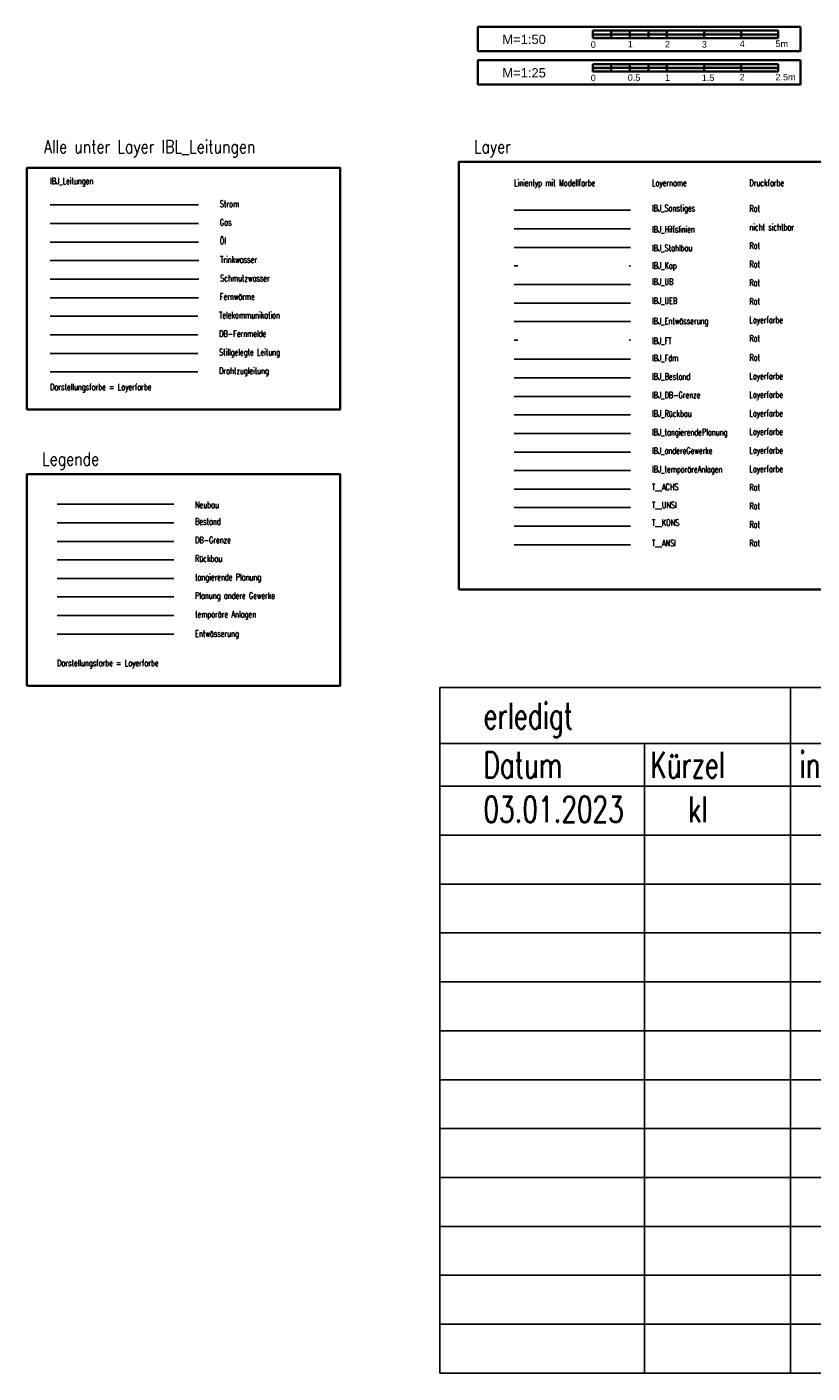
# Model space of a CAD drawing. Header units: metres. Extents: x -11 to 3521716, y 0 to 5943484.
# Tile 1 of 27: x -11 to 10, y 0 to 36. Entities that reach past the tile are written whole.
import ezdxf
from ezdxf.enums import TextEntityAlignment as Align

# ---------------------------------------------------------------- set-up
doc = ezdxf.new("R2010")
doc.units = ezdxf.units.M
for name, pattern in [('ACAD_ISO07W100', [3, 0, -3]), ('STRICHLINIE', [19.05, 12.7, -6.35]), ('Strichpunkt', [25.4, 12.7, -6.35, 0, -6.35])]:
    doc.linetypes.add(name, pattern=pattern)
for name, color, linetype, lineweight in [('0_Li_We_035', 7, 'Continuous', 35), ('0_Text35', 7, 'Continuous', 35), ('0_Text50', 7, 'Continuous', 50), ('T__ACHS', 10, 'Strichpunkt', 25), ('T__KONS', 90, 'Continuous', 35), ('T__UNSI', 10, 'STRICHLINIE', 18)]:
    doc.layers.add(name, color=color, linetype=linetype, lineweight=lineweight)
for name, color, linetype, true_color in [('IBJ_andereGewerke', 7, 'Continuous', 0xff7fdf), ('IBJ_Bestand', 7, 'Continuous', 0x898989), ('IBJ_DB-Grenze', 3, 'Continuous', 0x00ff00), ('IBJ_Rückbau', 40, 'Continuous', 0xffbf00), ('IBJ_tangierendePlanung', 7, 'Continuous', 0xa55200)]:
    doc.layers.add(name, color=color, linetype=linetype, true_color=true_color)
for name, color, linetype in [('IBJ_Entwässerung', 170, 'Continuous'), ('IBJ_Fdm', 10, 'Continuous'), ('IBJ_FT', 10, 'ACAD_ISO07W100'), ('IBJ_Kap', 90, 'ACAD_ISO07W100'), ('IBJ_Leitungen', 251, 'Continuous'), ('IBJ_Sonstiges', 10, 'Continuous'), ('IBJ_Stahlbau', 10, 'Continuous'), ('IBJ_temporäreAnlagen', 140, 'Continuous'), ('IBJ_UB', 90, 'Continuous'), ('IBJ_UEB', 10, 'Continuous'), ('T__ANSI', 50, 'Continuous'), ('T__TEXT', 2, 'Continuous')]:
    doc.layers.add(name, color=color, linetype=linetype)
doc.layers.add('IBJ_Hilfslinien', color=210, linetype='Continuous', plot=False)
doc.styles.add('0_Übers 35', font='sanss___.ttf', dxfattribs={"height": 0.35})
doc.styles.add('0_Übers 50', font='sanss___.ttf', dxfattribs={"height": 0.5})
doc.styles.add('isocplin', font='isocp.shx')
doc.styles.add('K_Isocp', font='k_isocp.SHX')
doc.styles.add('SIMPLEX7', font='simplexd.shx', dxfattribs={"width": 0.7})
doc.styles.add('SIMPLEX8', font='simplexd.shx', dxfattribs={"width": 0.8})
doc.linetypes.add('xLTG_DBFM', pattern='A,3.5,-0.75,0,-0.75,3.5,-0.75,0,-0.75,3.5,-1,["DB-FM",K_Isocp,S=1.25,R=0,X=0,Y=-0.5],-5.5', length=20)
doc.linetypes.add('xLTG_DZL', pattern='A,3.5,-0.75,0,-0.75,3.5,-0.75,0,-0.75,3.5,-1,["DZL",isocplin,S=1.25,R=0,X=0,Y=-0.5],-3.75', length=18.25)
doc.linetypes.add('xLTG_Fernw', pattern='A,3.5,-0.75,0,-0.75,3.5,-0.75,0,-0.75,3.5,-1,["Fernw",K_Isocp,S=1.25,R=0,X=0,Y=-0.5],-5.5', length=20)
doc.linetypes.add('xLTG_Gas', pattern='A,3.5,-0.75,0,-0.75,3.5,-0.75,0,-0.75,3.5,-1,["Gas",K_Isocp,S=1.25,R=0,X=0,Y=-0.5],-3.75', length=18.25)
doc.linetypes.add('xLTG_Oel', pattern='A,3.5,-0.75,0,-0.75,3.5,-0.75,0,-0.75,3.5,-1,["Oel",K_Isocp,S=1.25,R=0,X=0,Y=-0.5],-3.75', length=18.25)
doc.linetypes.add('xLTG_still', pattern='A,3.5,-0.75,0,-0.75,3.5,-0.75,0,-0.75,3.5,-1,["\\\\",K_Isocp,S=2.5,R=0,X=0,Y=-1.25],-4.5', length=19)
doc.linetypes.add('xLTG_Strom', pattern='A,3.5,-0.75,0,-0.75,3.5,-0.75,0,-0.75,3.5,-1,["Strom",K_Isocp,S=1.25,R=0,X=0,Y=-0.5],-5.5', length=20)
doc.linetypes.add('xLTG_SW', pattern='A,3.5,-0.75,0,-0.75,3.5,-0.75,0,-0.75,3.5,-1,["SW",K_Isocp,S=1.25,R=0,X=0,Y=-0.5],-3.5', length=18)
doc.linetypes.add('xLTG_TK', pattern='A,3.5,-0.75,0,-0.75,3.5,-0.75,0,-0.75,3.5,-1,["TK",K_Isocp,S=1.25,R=0,X=0,Y=-0.5],-3', length=17.5)
doc.linetypes.add('xLTG_TW', pattern='A,3.5,-0.75,0,-0.75,3.5,-0.75,0,-0.75,3.5,-1,["TW",K_Isocp,S=1.25,R=0,X=0,Y=-0.5],-3.5', length=18)

msp = doc.modelspace()

# ---------------------------------------------------------------- hatches: boundary and pattern name
at = {"layer": '0_Li_We_035', "linetype": 'Continuous'}
h = msp.add_hatch(color=256, dxfattribs=at)
h.paths.add_polyline_path([(4.6193, 36.085), (4.1193, 36.085), (4.1193, 35.985), (4.6193, 35.985)])
h.paths.add_polyline_path([(5.1193, 36.185), (4.6193, 36.185), (4.6193, 36.085), (5.1193, 36.085)])
h.paths.add_polyline_path([(5.6193, 36.085), (5.1193, 36.085), (5.1193, 36.085), (5.1193, 35.985), (5.1193, 35.985), (5.6193, 35.985)])
h.paths.add_polyline_path([(6.1193, 36.185), (5.6193, 36.185), (5.6193, 36.085), (6.1193, 36.085)])
h.paths.add_polyline_path([(7.1193, 36.085), (6.1193, 36.085), (6.1193, 36.085), (6.1193, 35.985), (6.1193, 35.985), (7.1193, 35.985)])
h.paths.add_polyline_path([(8.1193, 36.185), (7.1193, 36.185), (7.1193, 36.085), (7.1193, 36.085), (8.1193, 36.085)])
h.paths.add_polyline_path([(9.1193, 36.085), (8.1193, 36.085), (8.1193, 36.085), (8.1193, 35.985), (8.1193, 35.985), (9.1193, 35.985)])
h = msp.add_hatch(color=256, dxfattribs=at)
h.paths.add_polyline_path([(4.6193, 35.185), (4.1193, 35.185), (4.1193, 35.085), (4.6193, 35.085)])
h.paths.add_polyline_path([(5.1193, 35.285), (4.6193, 35.285), (4.6193, 35.185), (5.1193, 35.185)])
h.paths.add_polyline_path([(5.6193, 35.185), (5.1193, 35.185), (5.1193, 35.185), (5.1193, 35.085), (5.1193, 35.085), (5.6193, 35.085)])
h.paths.add_polyline_path([(6.1193, 35.285), (5.6193, 35.285), (5.6193, 35.185), (6.1193, 35.185)])
h.paths.add_polyline_path([(7.1193, 35.185), (6.1193, 35.185), (6.1193, 35.185), (6.1193, 35.085), (6.1193, 35.085), (7.1193, 35.085)])
h.paths.add_polyline_path([(8.1193, 35.285), (7.1193, 35.285), (7.1193, 35.185), (7.1193, 35.185), (8.1193, 35.185)])
h.paths.add_polyline_path([(9.1193, 35.185), (8.1193, 35.185), (8.1193, 35.185), (8.1193, 35.085), (8.1193, 35.085), (9.1193, 35.085)])

# ---------------------------------------------------------------- linework, layer by layer
for p, q in [((4.1193, 36.185), (4.6193, 36.185)), ((4.1193, 36.085), (4.1193, 36.185)), ((4.1193, 35.985), (4.1193, 36.085)), ((4.1193, 36.085), (4.6193, 36.085)), ((4.6193, 35.985), (4.1193, 35.985)), ((4.6193, 36.085), (4.6193, 36.185)), ((4.6193, 36.185), (5.1193, 36.185)), ((5.1193, 36.085), (4.6193, 36.085)), ((4.6193, 36.085), (4.6193, 35.985)), ((4.6193, 35.985), (5.1193, 35.985)), ((5.1193, 36.185), (5.1193, 35.985)), ((5.1193, 36.185), (6.1193, 36.185)), ((5.1193, 36.085), (5.6193, 36.085)), ((5.6193, 35.985), (5.1193, 35.985)), ((5.6193, 36.185), (5.6193, 35.985)), ((6.1193, 36.085), (5.6193, 36.085)), ((5.6193, 35.985), (6.1193, 35.985)), ((6.1193, 36.185), (7.1193, 36.185)), ((6.1193, 36.085), (6.1193, 36.185)), ((6.1193, 36.085), (7.1193, 36.085)), ((6.1193, 36.085), (6.1193, 35.985)), ((7.1193, 35.985), (6.1193, 35.985)), ((7.1193, 36.085), (7.1193, 36.185)), ((7.1193, 36.185), (8.1193, 36.185)), ((8.1193, 36.085), (7.1193, 36.085)), ((7.1193, 36.085), (7.1193, 35.985)), ((7.1193, 35.985), (9.1193, 35.985)), ((8.1193, 36.185), (9.1193, 36.185)), ((8.1193, 36.085), (8.1193, 36.185)), ((8.1193, 36.085), (9.1193, 36.085)), ((8.1193, 36.085), (8.1193, 35.985)), ((9.1193, 36.185), (9.1193, 36.085)), ((9.1193, 36.085), (9.1193, 35.985)), ((4.1193, 35.285), (4.6193, 35.285)), ((4.1193, 35.185), (4.1193, 35.285)), ((4.6193, 35.285), (5.1193, 35.285)), ((4.6193, 35.185), (4.6193, 35.285)), ((5.1193, 35.285), (5.1193, 35.085)), ((5.1193, 35.285), (6.1193, 35.285)), ((5.6193, 35.285), (5.6193, 35.085)), ((6.1193, 35.285), (7.1193, 35.285)), ((6.1193, 35.185), (6.1193, 35.285)), ((7.1193, 35.285), (8.1193, 35.285)), ((7.1193, 35.185), (7.1193, 35.285)), ((8.1193, 35.285), (9.1193, 35.285)), ((8.1193, 35.185), (8.1193, 35.285)), ((9.1193, 35.285), (9.1193, 35.185)), ((4.1193, 35.085), (4.1193, 35.185)), ((4.1193, 35.185), (4.6193, 35.185)), ((4.6193, 35.085), (4.1193, 35.085)), ((5.1193, 35.185), (4.6193, 35.185)), ((4.6193, 35.185), (4.6193, 35.085)), ((4.6193, 35.085), (5.1193, 35.085)), ((5.1193, 35.185), (5.6193, 35.185)), ((5.6193, 35.085), (5.1193, 35.085)), ((6.1193, 35.185), (5.6193, 35.185)), ((5.6193, 35.085), (6.1193, 35.085)), ((6.1193, 35.185), (7.1193, 35.185)), ((6.1193, 35.185), (6.1193, 35.085)), ((7.1193, 35.085), (6.1193, 35.085)), ((7.1193, 35.185), (7.1193, 35.085)), ((8.1193, 35.185), (7.1193, 35.185)), ((7.1193, 35.085), (9.1193, 35.085)), ((8.1193, 35.185), (8.1193, 35.085)), ((8.1193, 35.185), (9.1193, 35.185)), ((9.1193, 35.185), (9.1193, 35.085))]:
    msp.add_line(p, q, dxfattribs=at)
for points in [[(9.723, 36.285), (1.023, 36.285), (1.023, 35.635), (9.723, 35.635)], [(9.723, 35.385), (1.023, 35.385), (1.023, 34.735), (9.723, 34.735)]]:
    msp.add_lwpolyline(points, close=True, dxfattribs=at)
at = {"layer": 'IBJ_andereGewerke', "linetype": 'Continuous', "lineweight": -3}
for p, q in [((1.9987, 24.8268), (5.1414, 24.8268)), ((-10.3171, 20.9191), (-7.1744, 20.9191))]:
    msp.add_line(p, q, dxfattribs=at)
at = {"layer": 'IBJ_Bestand', "linetype": 'Continuous', "lineweight": -3}
for p, q in [((1.9987, 26.8268), (5.1414, 26.8268)), ((-10.3171, 22.9191), (-7.1744, 22.9191))]:
    msp.add_line(p, q, dxfattribs=at)
at = {"layer": 'IBJ_DB-Grenze', "linetype": 'Continuous', "lineweight": -3}
for p, q in [((1.9987, 26.3268), (5.1414, 26.3268)), ((-10.3171, 22.4191), (-7.1744, 22.4191))]:
    msp.add_line(p, q, dxfattribs=at)
at = {"layer": 'IBJ_Entwässerung', "lineweight": -3}
for p, q in [((1.9987, 28.3429), (5.1414, 28.3429)), ((-10.3171, 19.9191), (-7.1744, 19.9191))]:
    msp.add_line(p, q, dxfattribs=at)
at = {"layer": 'IBJ_Fdm', "lineweight": -3}
msp.add_line((1.9987, 27.3268), (5.1414, 27.3268), dxfattribs=at)
at = {"layer": 'IBJ_FT', "lineweight": -3}
msp.add_line((1.9987, 27.8429), (5.1414, 27.8429), dxfattribs=at)
at = {"layer": 'IBJ_Hilfslinien', "lineweight": -3, "ltscale": 0.7}
msp.add_line((1.9987, 30.8429), (5.1414, 30.8429), dxfattribs=at)
at = {"layer": 'IBJ_Kap', "lineweight": -3}
msp.add_line((1.9987, 29.8429), (5.1414, 29.8429), dxfattribs=at)
at = {"layer": 'IBJ_Leitungen', "color": 242, "linetype": 'xLTG_Strom', "lineweight": -3}
msp.add_lwpolyline([(-10.5065, 31.4858), (-6.5065, 31.4858)], dxfattribs=at)
at = {"layer": 'IBJ_Leitungen', "color": 125, "linetype": 'xLTG_Gas', "lineweight": -3}
msp.add_lwpolyline([(-10.5065, 30.9858), (-6.5065, 30.9858)], dxfattribs=at)
at = {"layer": 'IBJ_Leitungen', "color": 201, "linetype": 'xLTG_Oel', "lineweight": -3}
msp.add_lwpolyline([(-10.5065, 30.4858), (-6.5065, 30.4858)], dxfattribs=at)
at = {"layer": 'IBJ_Leitungen', "color": 130, "linetype": 'xLTG_TW', "lineweight": -3}
msp.add_lwpolyline([(-10.5065, 29.9858), (-6.4987, 29.9858)], dxfattribs=at)
at = {"layer": 'IBJ_Leitungen', "color": 163, "linetype": 'xLTG_SW', "lineweight": -3}
msp.add_lwpolyline([(-10.5065, 29.4858), (-6.497, 29.4818)], dxfattribs=at)
at = {"layer": 'IBJ_Leitungen', "color": 31, "linetype": 'xLTG_Fernw', "lineweight": -3}
msp.add_lwpolyline([(-10.5065, 28.9858), (-6.5062, 28.9858)], dxfattribs=at)
at = {"layer": 'IBJ_Leitungen', "color": 222, "linetype": 'xLTG_TK', "lineweight": -3}
msp.add_lwpolyline([(-10.5065, 28.4858), (-6.5247, 28.4858)], dxfattribs=at)
at = {"layer": 'IBJ_Leitungen', "color": 222, "linetype": 'xLTG_DBFM', "lineweight": -3}
msp.add_lwpolyline([(-10.5065, 27.9858), (-6.5247, 27.9858)], dxfattribs=at)
at = {"layer": 'IBJ_Leitungen', "color": 7, "linetype": 'xLTG_still', "lineweight": -3}
msp.add_lwpolyline([(-10.5065, 27.4858), (-6.5247, 27.4858)], dxfattribs=at)
at = {"layer": 'IBJ_Leitungen', "color": 253, "linetype": 'xLTG_DZL', "lineweight": -3}
msp.add_lwpolyline([(-10.5065, 26.9858), (-6.5247, 26.9858)], dxfattribs=at)
at = {"layer": 'IBJ_Rückbau', "linetype": 'Continuous', "lineweight": -3}
for p, q in [((1.9987, 25.8268), (5.1414, 25.8268)), ((-10.3171, 21.9191), (-7.1744, 21.9191))]:
    msp.add_line(p, q, dxfattribs=at)
at = {"layer": 'IBJ_Sonstiges', "lineweight": -3, "ltscale": 0.7}
msp.add_line((1.9987, 31.3429), (5.1414, 31.3429), dxfattribs=at)
at = {"layer": 'IBJ_Sonstiges'}
for p, q in [((0, 18.4781), (58.8885, 18.4781)), ((0, 18.4781), (0, 0)), ((9.4472, 18.4781), (9.4472, 0)), ((0, 16.9697), (58.8885, 16.9697)), ((5.5158, 16.9697), (5.5158, 0)), ((0, 15.8164), (58.8885, 15.8164)), ((0, 14.4984), (58.8885, 14.4984)), ((0, 13.1804), (58.8885, 13.1804)), ((0, 11.8623), (58.8885, 11.8623)), ((0, 10.5443), (58.8885, 10.5443)), ((0, 9.2262), (58.8885, 9.2262)), ((0, 7.9082), (58.8885, 7.9082)), ((0, 6.5902), (58.8885, 6.5902)), ((0, 5.2721), (58.8885, 5.2721)), ((0, 3.9541), (58.8885, 3.9541)), ((0, 2.6361), (58.8885, 2.6361)), ((0, 1.318), (58.8885, 1.318)), ((0, 0), (58.8885, 0))]:
    msp.add_line(p, q, dxfattribs=at)
at = {"layer": 'IBJ_Stahlbau', "lineweight": -3}
for p, q in [((1.9987, 30.3429), (5.1414, 30.3429)), ((-10.3171, 23.4191), (-7.1744, 23.4191))]:
    msp.add_line(p, q, dxfattribs=at)
at = {"layer": 'IBJ_tangierendePlanung', "linetype": 'Continuous', "lineweight": -3}
for p, q in [((1.9987, 25.3268), (5.1414, 25.3268)), ((-10.3171, 21.4191), (-7.1744, 21.4191))]:
    msp.add_line(p, q, dxfattribs=at)
at = {"layer": 'IBJ_temporäreAnlagen', "linetype": 'Continuous', "lineweight": -3}
for p, q in [((1.9987, 24.3268), (5.1414, 24.3268)), ((-10.3171, 20.4191), (-7.1744, 20.4191))]:
    msp.add_line(p, q, dxfattribs=at)
at = {"layer": 'IBJ_UB', "lineweight": -3}
msp.add_line((1.9987, 29.3429), (5.1414, 29.3429), dxfattribs=at)
at = {"layer": 'IBJ_UEB', "lineweight": -3}
msp.add_line((1.9987, 28.8429), (5.1414, 28.8429), dxfattribs=at)
at = {"layer": 'T__ACHS', "lineweight": -3}
msp.add_line((1.9987, 23.8268), (5.1414, 23.8268), dxfattribs=at)
at = {"layer": 'T__ANSI', "lineweight": -3}
msp.add_line((1.9987, 22.3268), (5.1414, 22.3268), dxfattribs=at)
at = {"layer": 'T__ANSI', "color": 2, "lineweight": 35}
for points in [[(-11.1307, 25.9734), (-2.6871, 25.9734), (-2.6871, 32.484), (-11.1307, 32.484)], [(0.5083, 21.1178), (14.1653, 21.1178), (14.1653, 32.6465), (0.5083, 32.6465)], [(-11.1307, 18.5284), (-2.6871, 18.5284), (-2.6871, 24.2296), (-11.1307, 24.2296)]]:
    msp.add_lwpolyline(points, close=True, dxfattribs=at)
at = {"layer": 'T__KONS', "lineweight": -3}
msp.add_line((1.9987, 22.8268), (5.1414, 22.8268), dxfattribs=at)
at = {"layer": 'T__UNSI', "lineweight": -3}
msp.add_line((1.9987, 23.3268), (5.1414, 23.3268), dxfattribs=at)

# ---------------------------------------------------------------- texts
at = {"layer": '0_Text35', "style": '0_Übers 35'}
for s, p in [('0', (4.0653, 35.7232)), ('1', (5.0633, 35.7318)), ('2', (6.0671, 35.7309)), ('3', (7.0584, 35.7273)), ('4', (8.0799, 35.7422)), ('5m', (9.0431, 35.7449)), ('0', (4.0653, 34.8232)), ('0.5', (5.0633, 34.8318)), ('1', (6.0671, 34.8309)), ('1.5', (7.0584, 34.8273)), ('2', (8.0799, 34.8422)), ('2.5m', (9.0431, 34.8449))]:
    msp.add_text(s, height=0.175, rotation=360, dxfattribs=at).set_placement(p)
at = {"layer": '0_Text50', "style": '0_Übers 50'}
for s, p in [('M=1:50', (1.6817, 35.9483)), ('M=1:25', (1.6817, 35.0483))]:
    msp.add_text(s, height=0.25, rotation=360, dxfattribs=at).set_placement(p, align=Align.MIDDLE_LEFT)
at = {"layer": 'IBJ_Hilfslinien', "color": 2, "lineweight": 25, "ltscale": 0.1, "char_height": 0.25, "attachment_point": 1, "style": 'SIMPLEX8'}
for insert in [(-10.5065, 26.6672), (-10.3171, 19.2277)]:
    msp.add_mtext_dynamic_manual_height_columns('{\\Fromans|c0;\\H0.70001x;\\W0.7;\\C256;Darstellungsfarbe = Layerfarbe}', width=4.705352, gutter_width=0.875, heights=[0], dxfattribs=dict(at, insert=insert))
at = {"layer": 'T__TEXT', "color": 6, "lineweight": 140, "style": 'SIMPLEX7', "width": 0.7}
for s, p in [('erledigt', (1.1736, 17.3642)), ('Datum      Kürzel     interner Index  externer Index  Änderungsgrund', (1.1736, 16.0452)), ('kl', (6.6894, 14.8452)), ('03.01.2023', (1.1736, 14.8452))]:
    msp.add_text(s, height=0.7, dxfattribs=at).set_placement(p)
at = {"layer": 'T__TEXT', "char_height": 0.35, "attachment_point": 1, "style": 'SIMPLEX8'}
for s, insert in [('{\\C4;Alle unter Layer IBL_Leitungen}', (-10.6719, 33.2323)), ('{\\C4;Layer}', (0.9171, 33.2323)), ('{\\C4;Legende}', (-10.7219, 24.8154))]:
    msp.add_mtext_dynamic_manual_height_columns(s, width=7.129603, gutter_width=0.875, heights=[0], dxfattribs=dict(at, insert=insert))
at = {"layer": 'T__TEXT', "color": 2, "lineweight": 25, "ltscale": 0.1, "char_height": 0.25, "attachment_point": 1, "style": 'SIMPLEX8'}
for s, heights, insert in [('{\\Fromans|c0;\\H0.70001x;\\W0.7;\\C256;IBJ_Leitungen}', [0], (-10.5065, 32.2191)), ('{\\Fromans|c0;\\H0.70001x;\\W0.7;\\C256;Strom}', [0], (-5.9323, 31.6047)), ('{\\Fromans|c0;\\H0.70001x;\\W0.7;\\C256;IBJ_Sonstiges}', [0], (5.7156, 31.4889)), ('{\\Fromans|c0;\\H0.70001x;\\W0.7;\\C256;Gas}', [0], (-5.9323, 31.1047)), ('{\\Fromans|c0;\\H0.70001x;\\W0.7;\\C256;IBJ_Hilfslinien}', [0], (5.7156, 30.9168)), ('{\\Fromans|c0;\\H0.70001x;\\W0.7;\\C256;Öl}', [0], (-5.9323, 30.6047)), ('{\\Fromans|c0;\\H0.70001x;\\W0.7;\\C256;Trinkwasser}', [0], (-5.9245, 30.1047)), ('{\\Fromans|c0;\\H0.70001x;\\W0.7;\\C256;IBJ_Stahlbau}', [0], (5.7156, 30.4151)), ('{\\Fromans|c0;\\H0.70001x;\\W0.7;\\C256;IBJ_Kap}', [0], (5.7156, 29.9415)), ('{\\Fromans|c0;\\H0.70001x;\\W0.7;\\C256;Schmutzwasser}', [0], (-5.9228, 29.6007)), ('{\\Fromans|c0;\\H0.70001x;\\W0.7;\\C256;IBJ_UB}', [0], (5.7156, 29.5062)), ('{\\Fromans|c0;\\H0.70001x;\\W0.7;\\C256;Fernwärme}', [0], (-5.932, 29.1047)), ('{\\Fromans|c0;\\H0.70001x;\\W0.7;\\C256;IBJ_UEB}', [0], (5.7156, 28.9928)), ('{\\Fromans|c0;\\H0.70001x;\\W0.7;\\C256;Telekommunikation}', [0], (-5.9505, 28.6047)), ('{\\Fromans|c0;\\H0.70001x;\\W0.7;\\C256;IBJ_Entwässerung}', [0], (5.716, 28.445)), ('{\\Fromans|c0;\\H0.70001x;\\W0.7;\\C256;DB-Fernmelde}', [0], (-5.9505, 28.1047)), ('{\\Fromans|c0;\\H0.70001x;\\W0.7;\\C256;Stillgelegte Leitung}', [0], (-5.9505, 27.6047)), ('{\\Fromans|c0;\\H0.70001x;\\W0.7;\\C256;IBJ_FT}', [0], (5.7156, 27.912)), ('{\\Fromans|c0;\\H0.70001x;\\W0.7;\\C256;IBJ_Fdm}', [0], (5.7156, 27.4507)), ('{\\Fromans|c0;\\H0.70001x;\\W0.7;\\C256;Drahtzugleitung}', [0], (-5.9505, 27.1047)), ('{\\Fromans|c0;\\H0.70001x;\\W0.7;\\C256;IBJ_Bestand}', [0], (5.7156, 26.9507)), ('{\\Fromans|c0;\\H0.70001x;\\W0.7;\\C256;IBJ_DB-Grenze}', [0.2333], (5.7156, 26.4507)), ('{\\Fromans|c0;\\H0.70001x;\\W0.7;\\C256;IBJ_Rückbau}', [0.2333], (5.7156, 25.9507)), ('{\\Fromans|c0;\\H0.70001x;\\W0.7;\\C256;IBJ_tangierendePlanung}', [0.2333], (5.7156, 25.4507)), ('{\\Fromans|c0;\\H0.70001x;\\W0.7;\\C256;IBJ_andereGewerke}', [0.2333], (5.7156, 24.9507)), ('{\\Fromans|c0;\\H0.70001x;\\W0.7;\\C256;IBJ_temporäreAnlagen}', [0.2333], (5.7156, 24.4507)), ('{\\Fromans|c0;\\H0.70001x;\\W0.7;\\C256;T__ACHS}', [0], (5.7156, 23.973)), ('{\\Fromans|c0;\\H0.70001x;\\W0.7;\\C256;Neubau}', [0], (-6.6002, 23.4912)), ('{\\Fromans|c0;\\H0.70001x;\\W0.7;\\C256;T__UNSI}', [0], (5.7156, 23.4877)), ('{\\Fromans|c0;\\H0.70001x;\\W0.7;\\C256;Bestand}', [0], (-6.6002, 23.043)), ('{\\Fromans|c0;\\H0.70001x;\\W0.7;\\C256;T__KONS}', [0], (5.7156, 23.0111)), ('{\\Fromans|c0;\\H0.70001x;\\W0.7;\\C256;DB-Grenze}', [0.2333], (-6.6002, 22.543)), ('{\\Fromans|c0;\\H0.70001x;\\W0.7;\\C256;T__ANSI}', [0], (5.7156, 22.46)), ('{\\Fromans|c0;\\H0.70001x;\\W0.7;\\C256;Rückbau}', [0.2333], (-6.6002, 22.043)), ('{\\Fromans|c0;\\H0.70001x;\\W0.7;\\C256;tangierende Planung}', [0.2333], (-6.6002, 21.543)), ('{\\Fromans|c0;\\H0.70001x;\\W0.7;\\C256;Planung andere Gewerke}', [0.2333], (-6.6002, 21.043)), ('{\\Fromans|c0;\\H0.70001x;\\W0.7;\\C256;temporäre Anlagen}', [0.2333], (-6.6002, 20.543)), ('{\\Fromans|c0;\\H0.70001x;\\W0.7;\\C256;Entwässerung}', [0], (-6.5999, 20.0212))]:
    msp.add_mtext_dynamic_manual_height_columns(s, width=4.705352, gutter_width=0.875, heights=heights, dxfattribs=dict(at, insert=insert))
at = {"layer": 'T__TEXT', "color": 2, "linetype": 'Continuous', "lineweight": 35, "char_height": 0.175, "attachment_point": 1, "style": 'SIMPLEX7'}
for s, insert, width in [('Linientyp mit Modellfarbe', (1.9987, 32.17), 2.54813), ('Layername', (5.7156, 32.17), 0.732649), ('Druckfarbe', (8.3406, 32.17), 0.732649), ('Rot', (8.3406, 31.4771), 0.732649), ('nicht sichtbar', (8.3406, 30.9771), 1.647266), ('Rot', (8.3406, 30.4771), 0.732649), ('Rot', (8.3406, 29.9771), 0.732649), ('Rot', (8.3406, 29.4771), 0.732649), ('Rot', (8.3406, 28.9771), 0.732649), ('Layerfarbe', (8.3406, 28.4771), 0.732649), ('Rot', (8.3406, 27.9771), 0.732649), ('Rot', (8.3406, 27.461), 0.732649), ('Layerfarbe', (8.3406, 26.961), 0.732649), ('Layerfarbe', (8.3406, 26.461), 0.732649), ('Layerfarbe', (8.3406, 25.961), 0.732649), ('Layerfarbe', (8.3406, 25.461), 0.732649), ('Layerfarbe', (8.3406, 24.961), 1.078946), ('Layerfarbe', (8.3406, 24.461), 0.732649), ('Rot', (8.3406, 23.961), 0.732649), ('Rot', (8.3406, 23.461), 0.732649), ('Rot', (8.3406, 22.961), 0.732649), ('Rot', (8.3406, 22.461), 0.732649)]:
    msp.add_mtext(s, dxfattribs=dict(at, insert=insert, width=width))

doc.saveas('drawing.dxf')
